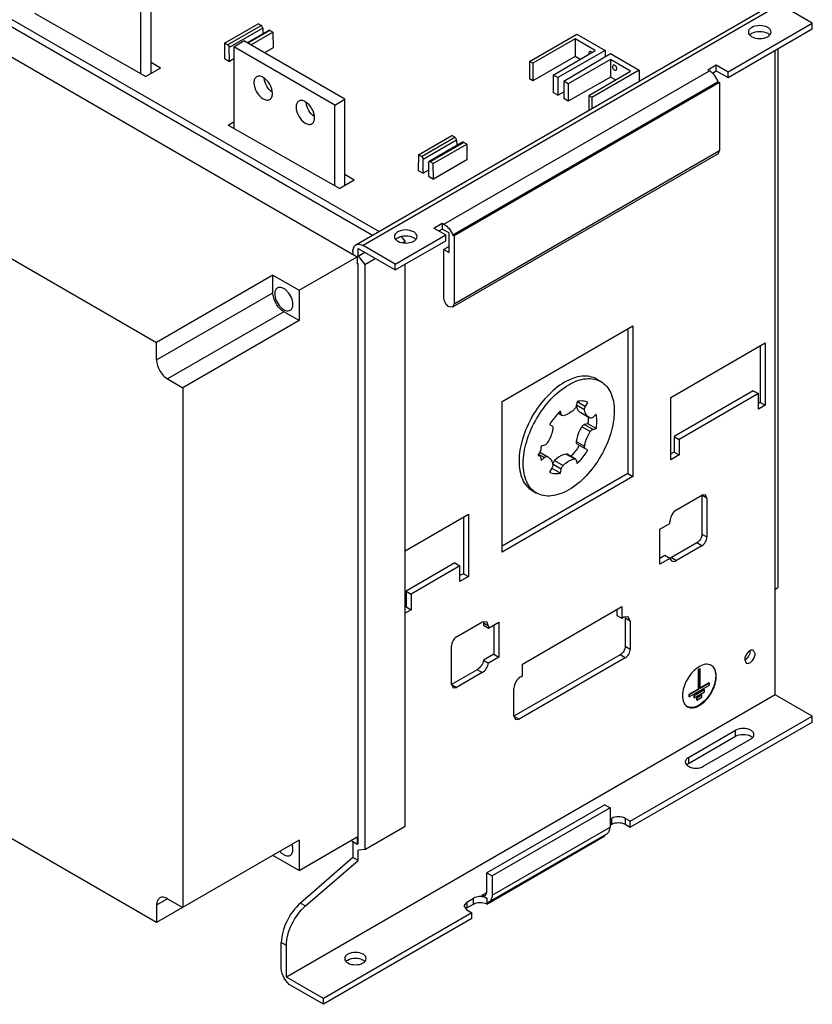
# Model space of a CAD drawing. Header units: millimetres. Extents: x 91 to 706, y 240 to 872.
# Tile 2 of 3: x 373 to 706, y 240 to 653. Entities that reach past the tile are written whole.
import ezdxf

# ---------------------------------------------------------------- set-up
doc = ezdxf.new("R2010")
doc.units = ezdxf.units.MM
doc.header["$LTSCALE"] = 72.343071
doc.layers.add('00_COMPONENTS_1', color=7, linetype='CONTINUOUS')

msp = doc.modelspace()

# ---------------------------------------------------------------- linework, layer by layer
at = {"layer": '00_COMPONENTS_1', "color": 7, "linetype": 'Continuous'}
for p, q in [((180.13, 763.04), (524.15, 564.42)), ((180.13, 759.89), (521.42, 562.85)), ((164.22, 756.3), (514.95, 553.81)), ((102, 707.72), (430.8, 517.89)), ((428.5, 630.66), (428.5, 666.79)), ((424.26, 630.61), (424.26, 664.34)), ((514.42, 558.8), (689.43, 659.84)), ((692.43, 659.55), (517.42, 558.51)), ((705.87, 651.79), (692.43, 659.55)), ((379.53, 655.99), (426.36, 629.42)), ((459.35, 643.46), (473.4, 651.57)), ((460.58, 642.75), (474.63, 650.86)), ((475.34, 649.65), (461.29, 641.54)), ((477.84, 648.77), (468.78, 643.54)), ((478.35, 648.72), (469.08, 643.37)), ((474.62, 650.87), (473.4, 651.57)), ((475.34, 649.65), (475.37, 647.35)), ((479.57, 648.01), (478.35, 648.72)), ((670.51, 631.38), (705.87, 651.79)), ((670.51, 628.93), (705.87, 649.34)), ((705.87, 649.34), (705.87, 651.79)), ((463.15, 641.89), (467.39, 644.34)), ((509.82, 619.85), (467.39, 644.34)), ((470.3, 642.66), (479.57, 648.01)), ((479.57, 648.01), (479.67, 641.43)), ((587.25, 635.77), (607.05, 647.2)), ((606.34, 645.16), (588.57, 635)), ((606.34, 645.16), (606.34, 637.81)), ((614.75, 640.3), (606.34, 645.16)), ((607.05, 647.2), (619, 640.3)), ((459.35, 643.46), (459.26, 636.99)), ((460.58, 642.75), (459.35, 643.46)), ((461.38, 635.76), (461.29, 641.54)), ((463.15, 641.89), (463.15, 607.74)), ((505.58, 617.4), (463.15, 641.89)), ((479.67, 641.43), (476.06, 639.34)), ((597.17, 630.04), (614.75, 640.3)), ((619, 640.3), (599.1, 628.93)), ((619, 640.3), (619, 637.67)), ((690.31, 370.1), (690.31, 640.36)), ((691.37, 640.97), (691.37, 415.03)), ((459.26, 636.99), (461.38, 635.76)), ((463.15, 636.79), (461.38, 635.76)), ((606.34, 637.81), (588.57, 627.66)), ((601.57, 627.5), (621.26, 638.99)), ((621.26, 636.54), (603.49, 626.39)), ((608.42, 636.61), (606.34, 637.81)), ((612.43, 639.91), (612.17, 639.34)), ((621.26, 638.99), (633.21, 632.09)), ((629.67, 631.68), (621.26, 636.54)), ((621.26, 636.54), (621.26, 629.19)), ((432.42, 632.92), (426.36, 629.42)), ((432.42, 632.92), (428.5, 635.22)), ((588.57, 635), (587.25, 635.77)), ((587.25, 635.77), (587.25, 628.42)), ((588.57, 635), (588.57, 627.66)), ((633.21, 632.09), (613.41, 620.66)), ((622.33, 634.2), (622.07, 633.62)), ((623.58, 632.03), (623.84, 632.6)), ((633.21, 632.09), (633.21, 627.39)), ((662.03, 632.2), (665.56, 634.24)), ((662.03, 632.2), (662.73, 631.79)), ((665.56, 634.24), (670.51, 631.38)), ((665.56, 631.79), (665.56, 634.24)), ((551.36, 567.49), (662.73, 631.79)), ((588.57, 627.66), (587.25, 628.42)), ((599.1, 628.93), (597.17, 630.04)), ((597.17, 630.04), (597.17, 622.69)), ((599.1, 628.93), (599.1, 621.58)), ((621.26, 629.19), (603.49, 619.04)), ((612.09, 621.43), (629.67, 631.68)), ((623.34, 627.99), (621.26, 629.19)), ((663.93, 630.85), (665.56, 631.79)), ((665.56, 631.79), (670.51, 628.93)), ((670.51, 628.93), (670.51, 631.38)), ((666.41, 627.22), (555.04, 562.92)), ((666.97, 626.89), (555.61, 562.59)), ((603.49, 626.39), (601.57, 627.5)), ((601.57, 627.5), (601.57, 620.15)), ((603.49, 626.39), (603.49, 619.04)), ((666.41, 627.22), (666.97, 626.89)), ((666.97, 626.89), (666.97, 598.31)), ((505.58, 617.4), (509.82, 619.85)), ((509.82, 583.72), (509.82, 619.85)), ((599.1, 621.58), (597.17, 622.69)), ((599.1, 621.58), (601.57, 622.99)), ((603.49, 619.04), (601.57, 620.15)), ((613.41, 620.66), (612.09, 621.43)), ((612.09, 621.43), (612.09, 615.19)), ((613.41, 620.66), (613.41, 615.96)), ((505.58, 583.67), (505.58, 617.4)), ((460.85, 609.04), (463.15, 610.37)), ((460.85, 609.04), (507.67, 582.48)), ((540.67, 596.51), (554.72, 604.63)), ((541.9, 595.81), (555.95, 603.92)), ((555.94, 603.92), (554.72, 604.63)), ((556.66, 602.7), (542.61, 594.59)), ((559.16, 601.83), (545.11, 593.71)), ((559.66, 601.77), (545.61, 593.66)), ((546.84, 592.95), (560.89, 601.07)), ((556.66, 602.7), (556.69, 600.4)), ((560.89, 601.07), (559.66, 601.77)), ((560.89, 601.07), (560.99, 594.48)), ((540.67, 596.51), (540.57, 590.04)), ((541.9, 595.81), (540.67, 596.51)), ((666.35, 596.94), (554.98, 532.64)), ((555.61, 534.01), (666.97, 598.31)), ((666.35, 596.94), (666.97, 598.31)), ((542.69, 588.82), (542.61, 594.59)), ((544.9, 593.27), (544.82, 587.59)), ((546.84, 592.95), (545.61, 593.66)), ((546.94, 586.37), (546.84, 592.95)), ((560.99, 594.48), (546.94, 586.37)), ((513.73, 585.98), (509.82, 588.28)), ((540.57, 590.04), (542.69, 588.82)), ((544.85, 590.06), (542.69, 588.82)), ((544.82, 587.59), (546.94, 586.37)), ((513.73, 585.98), (507.67, 582.48)), ((547.12, 565.86), (550.66, 567.9)), ((547.12, 565.86), (552.07, 563)), ((550.66, 567.9), (551.36, 567.49)), ((550.66, 567.9), (550.66, 565.45)), ((530.86, 550.75), (552.07, 563)), ((535.1, 560.33), (533.55, 562.26)), ((549.24, 564.63), (550.66, 565.45)), ((553.48, 563.81), (550.66, 565.45)), ((552.07, 560.55), (552.07, 563)), ((553.48, 555.65), (553.48, 563.81)), ((555.04, 562.92), (555.61, 562.59)), ((555.61, 562.59), (555.61, 534.01)), ((530.86, 550.75), (517.42, 558.51)), ((530.86, 548.3), (552.07, 560.55)), ((534.08, 559.74), (535.1, 560.33)), ((535.1, 559.6), (535.1, 560.33)), ((553.48, 558.1), (551.36, 556.87)), ((490.55, 539.73), (514.95, 553.81)), ((513.18, 556.06), (513.18, 554.83)), ((514.95, 553.81), (514.95, 550.66)), ((515.3, 557.28), (530.86, 548.3)), ((515.3, 554.05), (515.3, 557.28)), ((515.3, 554.05), (518.1, 555.67)), ((515.3, 554.05), (518.13, 550.53)), ((551.36, 556.87), (553.48, 555.65)), ((551.36, 536.46), (551.36, 556.87)), ((514.95, 551.07), (515.3, 550.87)), ((515.3, 550.87), (514.95, 550.66)), ((515.3, 307.55), (515.3, 550.87)), ((518.13, 550.53), (522.56, 553.09)), ((518.13, 550.53), (518.13, 305.2)), ((530.86, 548.3), (530.86, 550.75)), ((535.1, 315), (535.1, 550.75)), ((479.59, 546.06), (430.8, 517.89)), ((479.59, 546.06), (490.55, 539.73)), ((479.59, 538.71), (479.59, 546.06)), ((430.8, 510.54), (479.59, 538.71)), ((490.55, 539.73), (490.55, 527.07)), ((554.98, 532.64), (553.48, 532.79)), ((555.61, 534.01), (554.98, 532.64)), ((484.19, 530.75), (435.4, 502.58)), ((490.55, 527.07), (484.19, 530.75)), ((490.55, 527.07), (441.76, 498.9)), ((575.76, 493.15), (630.63, 524.83)), ((630.63, 524.83), (630.63, 461.63)), ((628.51, 523.6), (628.51, 462.85)), ((430.8, 510.54), (430.8, 517.89)), ((646.47, 494.78), (686.07, 517.64)), ((683.95, 516.41), (683.95, 492.74)), ((686.07, 517.64), (686.07, 491.51)), ((435.4, 502.58), (441.76, 498.9)), ((615.42, 502.48), (617.19, 501.46)), ((441.76, 498.9), (441.76, 280.9)), ((681.12, 497.64), (647.88, 478.45)), ((683.24, 496.41), (650, 477.22)), ((681.12, 497.64), (683.24, 496.41)), ((683.24, 489.88), (683.24, 496.41)), ((575.76, 429.95), (575.76, 493.15)), ((607.19, 493.12), (606.86, 491.39)), ((610.34, 489.54), (606.92, 491.51)), ((607.17, 493.09), (610.71, 491.05)), ((610.71, 491.05), (611.7, 492.72)), ((646.47, 468.65), (646.47, 494.78)), ((683.95, 492.74), (683.24, 492.33)), ((686.07, 491.51), (683.24, 489.88)), ((683.95, 492.74), (686.07, 491.51)), ((600.85, 487.23), (599.28, 488.14)), ((599.46, 488.33), (600.51, 487.72)), ((600.51, 487.72), (600.18, 489.07)), ((608.7, 488.42), (612.23, 486.38)), ((615.2, 487.74), (613.88, 486.54)), ((595.67, 483.46), (596.66, 482.93)), ((611.67, 483.77), (610.35, 483.45)), ((610.35, 483.45), (613.89, 481.41)), ((615.21, 481.73), (611.67, 483.77)), ((612.72, 486.15), (612.24, 486.37)), ((612.73, 480.46), (609.19, 482.5)), ((613.89, 481.41), (615.21, 481.73)), ((606.81, 476.35), (610.34, 474.31)), ((610.72, 473.23), (607.18, 475.27)), ((647.88, 478.45), (650, 477.22)), ((647.88, 478.45), (647.88, 471.92)), ((650, 477.22), (650, 470.69)), ((591.06, 471.03), (593.49, 469.62)), ((591.59, 471.79), (594.65, 470.01)), ((591.61, 471.83), (595.14, 469.78)), ((593.49, 474.76), (592.17, 474.43)), ((606.08, 469), (602.54, 471.04)), ((606.53, 468.93), (603, 470.97)), ((611.7, 472.7), (610.72, 473.23)), ((647.88, 471.92), (646.47, 471.1)), ((647.88, 471.92), (650, 470.69)), ((590.88, 470.72), (591.55, 470.33)), ((590.96, 470.44), (591.08, 470.41)), ((590.98, 470.47), (591.08, 470.41)), ((592.14, 468.39), (593.49, 469.62)), ((594.65, 470.01), (595.14, 469.79)), ((600.52, 464.77), (597.11, 466.74)), ((597.77, 468.29), (601.31, 466.25)), ((606.87, 468.44), (607.2, 467.09)), ((650, 470.69), (646.47, 468.65)), ((430.8, 274.57), (102, 464.4)), ((628.51, 462.85), (575.76, 432.4)), ((596.67, 465.11), (595.68, 463.44)), ((596.65, 465.08), (600.19, 463.04)), ((600.19, 463.04), (600.52, 464.77)), ((628.51, 462.85), (630.63, 461.63)), ((630.63, 461.63), (575.76, 429.95)), ((588.42, 455.72), (590.19, 454.7)), ((648.94, 447.71), (659.55, 453.83)), ((661.05, 453.98), (659.55, 453.83)), ((661.67, 452.61), (659.55, 453.83)), ((659.55, 453.83), (659.55, 437.5)), ((661.67, 452.61), (661.05, 453.98)), ((661.67, 452.61), (661.67, 436.28)), ((535.1, 430.48), (561.62, 445.79)), ((559.49, 444.56), (559.49, 420.89)), ((561.62, 445.79), (561.62, 419.66)), ((641.87, 439.54), (646.12, 441.99)), ((646.12, 441.99), (646.12, 442.81)), ((641.87, 424.84), (641.87, 439.54)), ((657.43, 433.83), (646.73, 427.65)), ((659.55, 432.6), (657.43, 433.83)), ((659.55, 437.5), (661.67, 436.28)), ((659.55, 432.6), (648.85, 426.43)), ((555.96, 425.38), (535.45, 413.54)), ((555.96, 425.38), (558.08, 424.15)), ((643.99, 428.52), (641.87, 427.29)), ((646.12, 427.29), (641.87, 424.84)), ((646.12, 427.29), (643.99, 428.52)), ((646.12, 427.29), (646.85, 426.23)), ((646.73, 427.65), (648.85, 426.43)), ((558.08, 424.15), (537.57, 412.31)), ((558.08, 417.62), (558.08, 424.15)), ((559.49, 420.89), (558.08, 420.07)), ((561.62, 419.66), (558.08, 417.62)), ((559.49, 420.89), (561.62, 419.66)), ((535.45, 413.54), (537.57, 412.31)), ((535.45, 413.54), (535.45, 407)), ((690.31, 414.42), (691.37, 415.03)), ((537.57, 412.31), (537.57, 405.78)), ((535.45, 407), (535.1, 406.8)), ((537.57, 405.78), (535.1, 404.35)), ((535.45, 407), (537.57, 405.78)), ((584.24, 383), (625.96, 407.09)), ((623.84, 405.86), (623.84, 403.41)), ((625.96, 407.09), (625.96, 402.19)), ((569.27, 400.75), (567.27, 400.55)), ((570.1, 398.92), (569.27, 400.75)), ((623.84, 403.41), (625.96, 402.19)), ((625.96, 402.19), (626.67, 402.59)), ((628.67, 402.79), (626.67, 402.59)), ((629.5, 400.96), (627.38, 402.19)), ((627.38, 402.19), (627.38, 390.51)), ((629.5, 400.96), (628.67, 402.79)), ((629.5, 400.96), (629.5, 389.29)), ((556.67, 394.43), (567.27, 400.55)), ((570.1, 398.92), (567.98, 400.15)), ((567.98, 400.15), (567.98, 399.33)), ((567.98, 399.33), (570.1, 398.1)), ((570.1, 398.1), (574.34, 400.55)), ((570.1, 398.92), (570.1, 398.1)), ((572.22, 399.33), (572.22, 387.08)), ((574.34, 400.55), (574.34, 385.86)), ((554.55, 374.43), (554.55, 390.76)), ((627.38, 390.51), (629.5, 389.29)), ((681.89, 387.28), (681.25, 388.7)), ((572.22, 387.08), (567.98, 384.63)), ((567.98, 384.63), (570.1, 383.41)), ((574.34, 385.86), (570.1, 383.41)), ((572.22, 387.08), (574.34, 385.86)), ((625.26, 386.84), (580.71, 361.12)), ((627.38, 385.61), (582.83, 359.89)), ((627.38, 385.61), (625.26, 386.84)), ((677.51, 384.75), (678.15, 383.33)), ((565.24, 380.6), (554.55, 374.43)), ((567.36, 379.38), (565.24, 380.6)), ((584.24, 378.1), (584.24, 383)), ((658.63, 381.04), (657.92, 380.63)), ((658.14, 380.51), (657.92, 380.63)), ((657.92, 380.63), (657.92, 372.47)), ((658.84, 380.92), (658.14, 380.51)), ((658.14, 380.51), (658.14, 372.34)), ((658.84, 380.92), (658.63, 381.04)), ((658.84, 372.75), (658.84, 380.92)), ((567.36, 379.38), (556.67, 373.2)), ((583.54, 377.69), (584.24, 378.1)), ((554.55, 374.43), (556.67, 373.2)), ((554.55, 374.43), (555.17, 373.05)), ((555.17, 373.05), (556.67, 373.2)), ((580.71, 361.12), (580.71, 372.79)), ((657.92, 372.47), (654.03, 370.22)), ((654.25, 369.28), (662.73, 374.18)), ((658.14, 372.34), (654.25, 370.1)), ((660.4, 372.26), (656.16, 369.81)), ((660.61, 372.14), (656.37, 369.69)), ((658.14, 372.34), (657.92, 372.47)), ((662.52, 375.12), (658.84, 373)), ((662.73, 375), (658.84, 372.75)), ((660.61, 372.14), (660.4, 372.26)), ((660.61, 371.32), (660.61, 372.14)), ((662.73, 375), (662.52, 375.12)), ((662.73, 374.18), (662.73, 375)), ((690.31, 370.1), (485.25, 251.71)), ((654.25, 370.1), (654.03, 370.22)), ((654.03, 370.22), (654.03, 369.4)), ((654.25, 369.28), (654.03, 369.4)), ((654.25, 370.1), (654.25, 369.28)), ((656.37, 369.69), (656.16, 369.81)), ((656.16, 369.81), (656.16, 369)), ((656.37, 368.87), (656.16, 369)), ((656.37, 368.87), (660.61, 371.32)), ((656.37, 369.69), (656.37, 368.87)), ((659.34, 370.02), (657.22, 368.79)), ((657.43, 368.67), (657.22, 368.79)), ((657.22, 368.79), (657.22, 367.97)), ((657.43, 367.85), (657.22, 367.97)), ((659.55, 369.89), (657.43, 368.67)), ((657.43, 367.85), (659.55, 369.08)), ((657.43, 368.67), (657.43, 367.85)), ((659.55, 369.89), (659.34, 370.02)), ((659.55, 369.08), (659.55, 369.89)), ((705.87, 361.12), (690.31, 370.1)), ((580.71, 361.12), (582.83, 359.89)), ((580.71, 361.12), (581.33, 359.74)), ((581.33, 359.74), (582.83, 359.89)), ((629.5, 317.03), (705.87, 361.12)), ((705.87, 358.67), (705.87, 361.12)), ((629.5, 314.58), (705.87, 358.67)), ((653.89, 343.77), (673.69, 355.2)), ((673.69, 352.75), (673.69, 355.2)), ((653.89, 341.32), (673.69, 352.75)), ((680.06, 351.52), (660.26, 340.09)), ((653.89, 343.77), (653.89, 341.32)), ((618.89, 323.97), (569.39, 295.39)), ((621.01, 322.74), (571.52, 294.16)), ((618.89, 323.97), (621.01, 322.74)), ((621.01, 322.74), (621.01, 314.58)), ((621.01, 317.84), (621.72, 318.25)), ((621.72, 315.8), (621.72, 318.25)), ((629.5, 317.03), (627.38, 318.25)), ((627.38, 318.25), (627.38, 315.8)), ((518.13, 305.2), (535.1, 315)), ((571.52, 286), (621.01, 314.58)), ((621.01, 315.39), (621.72, 315.8)), ((627.38, 315.8), (629.5, 314.58)), ((629.5, 314.58), (629.5, 317.03)), ((490.55, 296.41), (514.95, 310.49)), ((514.95, 310.49), (514.95, 307.35)), ((569.39, 282.33), (618.89, 310.9)), ((619.77, 311.83), (570.27, 283.25)), ((618.89, 310.9), (618.89, 311.32)), ((490.55, 309.07), (430.8, 274.57)), ((490.55, 309.07), (490.55, 296.41)), ((514.95, 307.35), (512.22, 308.92)), ((513.18, 308.37), (513.18, 301.8)), ((515.3, 307.55), (514.95, 307.35)), ((490.55, 296.41), (479.59, 302.74)), ((513.18, 301.8), (491.17, 282.75)), ((515.3, 300.57), (513.18, 301.8)), ((518.13, 305.2), (515.3, 304.95)), ((515.3, 300.57), (515.3, 304.95)), ((493.29, 281.53), (515.3, 300.57)), ((569.39, 295.39), (571.52, 294.16)), ((569.39, 287.22), (569.39, 295.39)), ((571.52, 294.16), (571.52, 286)), ((567.27, 286), (569.39, 287.22)), ((567.27, 286), (568.77, 285.85)), ((567.27, 286), (569.39, 284.77)), ((568.77, 285.85), (569.39, 287.22)), ((435.4, 284.57), (430.8, 281.92)), ((430.8, 281.92), (430.8, 274.57)), ((435.4, 284.57), (441.76, 280.9)), ((491.17, 282.75), (493.29, 281.53)), ((560.91, 283.14), (559.74, 281.51)), ((559.74, 281.51), (560.91, 279.88)), ((560.91, 283.14), (563.74, 284.77)), ((560.91, 283.14), (560.91, 280.69)), ((560.91, 280.69), (563.74, 282.33)), ((563.74, 282.33), (563.74, 284.77)), ((569.39, 284.77), (569.39, 282.33)), ((570.27, 283.25), (569.39, 282.98)), ((563.03, 278.65), (500.81, 242.73)), ((560.91, 279.88), (563.03, 278.65)), ((563.03, 276.2), (563.03, 278.65)), ((563.03, 276.2), (500.81, 240.28)), ((485.25, 265), (483.13, 266.22)), ((483.13, 255.38), (483.13, 266.22)), ((485.25, 251.71), (485.25, 265)), ((500.81, 242.73), (485.25, 251.71)), ((500.81, 240.28), (487.37, 248.03)), ((500.81, 240.28), (500.81, 242.73))]:
    msp.add_line(p, q, dxfattribs=at)
for centre, radius, start, end in [((681.54, 645.09), 2.63, 137.2997, 140.0245), ((686.06, 645.09), 2.63, 39.9744, 42.7007), ((533.05, 559.36), 2.63, 137.2997, 140.0245), ((537.57, 559.36), 2.63, 39.9744, 42.7007), ((611.54, 492.06), 4.73, 202.7882, 205.2192), ((620.25, 468.52), 28.77, 148.4885, 148.7043), ((594.67, 486.98), 17.29, 356.4602, 357.3273), ((595.21, 486.96), 16.75, 357.3251, 358.5978), ((611.73, 470.98), 19.86, 170.0062, 174.2727), ((663.23, 373.72), 9.48, 120.0202, 120.8078), ((678.9, 350.34), 2.64, 42.3178, 44.6829), ((655.05, 338.91), 2.64, 135.3174, 137.6813), ((567.49, 279.03), 3.8, 60.0114, 61.8827), ((512.21, 256.44), 2.64, 135.3174, 137.6813), ((516.27, 256.44), 2.64, 42.3178, 44.6829)]:
    msp.add_arc(centre, radius, start, end, dxfattribs=at)
for points, knots in [([(475.34, 649.65), (475.34, 649.77), (475.25, 650.24), (474.94, 650.69), (474.62, 650.87)], [0, 0, 0, 0, 0.241581, 1, 1, 1, 1]), ([(478.35, 648.72), (478.3, 648.75), (478.15, 648.82), (477.95, 648.83), (477.84, 648.77)], [0, 0, 0, 0, 0.294211, 1, 1, 1, 1]), ([(680.45, 649.97), (680.05, 649.75), (679.38, 649.23), (679.05, 648.41), (679.05, 648.04)], [0, 0, 0, 0, 0.550836, 1, 1, 1, 1]), ([(687.16, 649.97), (686.17, 650.55), (683.8, 651), (681.44, 650.55), (680.45, 649.97)], [0, 0, 0, 0, 0.500001, 1, 1, 1, 1]), ([(688.55, 648.04), (688.55, 648.41), (688.23, 649.23), (687.56, 649.75), (687.16, 649.97)], [0, 0, 0, 0, 0.449163, 1, 1, 1, 1]), ([(679.05, 648.04), (679.05, 647.67), (679.38, 646.84), (680.05, 646.32), (680.45, 646.1)], [0, 0, 0, 0, 0.449163, 1, 1, 1, 1]), ([(680.45, 647.52), (681.44, 648.1), (683.8, 648.56), (686.17, 648.1), (687.16, 647.52)], [0, 0, 0, 0, 0.5, 1, 1, 1, 1]), ([(680.45, 646.1), (681.44, 645.52), (683.8, 645.07), (686.17, 645.52), (687.16, 646.1)], [0, 0, 0, 0, 0.500001, 1, 1, 1, 1]), ([(687.16, 646.1), (687.56, 646.32), (688.23, 646.84), (688.55, 647.67), (688.55, 648.04)], [0, 0, 0, 0, 0.550836, 1, 1, 1, 1]), ([(460.58, 642.75), (460.68, 642.7), (461.05, 642.38), (461.29, 641.89), (461.29, 641.53)], [0, 0, 0, 0, 0.240502, 1, 1, 1, 1]), ([(613.42, 639.55), (613.35, 639.63), (613.09, 639.88), (612.65, 640.04), (612.43, 639.91)], [0, 0, 0, 0, 0.316946, 1, 1, 1, 1]), ([(622.07, 633.62), (622.07, 633.4), (622.21, 632.93), (622.6, 632.27), (623.29, 631.86), (623.58, 632.03)], [0, 0, 0, 0, 0.277711, 0.577349, 1, 1, 1, 1]), ([(623.84, 632.6), (623.84, 632.83), (623.71, 633.29), (623.32, 633.95), (622.63, 634.37), (622.33, 634.2)], [0, 0, 0, 0, 0.277711, 0.577349, 1, 1, 1, 1]), ([(472.78, 629.3), (472.41, 629.09), (471.76, 628.29), (471.64, 627.31), (471.64, 626.79)], [0, 0, 0, 0, 0.449166, 1, 1, 1, 1]), ([(475.53, 629.03), (475.07, 629.29), (474.16, 629.67), (473.15, 629.52), (472.78, 629.3)], [0, 0, 0, 0, 0.550833, 1, 1, 1, 1]), ([(479.41, 622.3), (479.41, 623.63), (478.5, 626.26), (476.68, 628.37), (475.53, 629.03)], [0, 0, 0, 0, 0.500001, 1, 1, 1, 1]), ([(479.23, 622.86), (478.32, 623.53), (476.85, 625.31), (476.05, 627.47), (475.92, 628.59)], [0, 0, 0, 0, 0.5, 1, 1, 1, 1]), ([(664.18, 630.65), (664.07, 630.77), (663.62, 631.19), (663.12, 631.56), (662.73, 631.79)], [0, 0, 0, 0, 0.26322, 1, 1, 1, 1]), ([(666.41, 627.22), (666.03, 628.18), (665.33, 629.39), (664.42, 630.42), (664.18, 630.65)], [0, 0, 0, 0, 0.755669, 1, 1, 1, 1]), ([(471.64, 626.79), (471.64, 625.45), (472.55, 622.82), (474.37, 620.72), (475.53, 620.05)], [0, 0, 0, 0, 0.500001, 1, 1, 1, 1]), ([(475.53, 620.05), (475.98, 619.79), (476.89, 619.41), (477.9, 619.56), (478.28, 619.78)], [0, 0, 0, 0, 0.550833, 1, 1, 1, 1]), ([(478.28, 619.78), (478.65, 619.99), (479.29, 620.79), (479.41, 621.77), (479.41, 622.3)], [0, 0, 0, 0, 0.449166, 1, 1, 1, 1]), ([(490.45, 619.1), (490.08, 618.88), (489.44, 618.08), (489.31, 617.11), (489.31, 616.58)], [0, 0, 0, 0, 0.449166, 1, 1, 1, 1]), ([(489.31, 616.58), (489.31, 615.25), (490.23, 612.62), (492.05, 610.51), (493.2, 609.84)], [0, 0, 0, 0, 0.500001, 1, 1, 1, 1]), ([(493.2, 618.83), (492.75, 619.09), (491.84, 619.47), (490.82, 619.31), (490.45, 619.1)], [0, 0, 0, 0, 0.550833, 1, 1, 1, 1]), ([(497.09, 612.09), (497.09, 613.42), (496.18, 616.05), (494.36, 618.16), (493.2, 618.83)], [0, 0, 0, 0, 0.500001, 1, 1, 1, 1]), ([(496.9, 612.65), (496, 613.32), (494.53, 615.1), (493.72, 617.27), (493.6, 618.38)], [0, 0, 0, 0, 0.5, 1, 1, 1, 1]), ([(495.95, 609.57), (496.32, 609.79), (496.97, 610.59), (497.09, 611.56), (497.09, 612.09)], [0, 0, 0, 0, 0.449166, 1, 1, 1, 1]), ([(493.2, 609.84), (493.66, 609.58), (494.57, 609.2), (495.58, 609.36), (495.95, 609.57)], [0, 0, 0, 0, 0.550833, 1, 1, 1, 1]), ([(556.66, 602.7), (556.66, 602.82), (556.57, 603.29), (556.26, 603.74), (555.94, 603.92)], [0, 0, 0, 0, 0.241581, 1, 1, 1, 1]), ([(559.66, 601.77), (559.62, 601.8), (559.47, 601.88), (559.26, 601.89), (559.16, 601.83)], [0, 0, 0, 0, 0.294211, 1, 1, 1, 1]), ([(541.9, 595.81), (542, 595.75), (542.37, 595.44), (542.6, 594.95), (542.61, 594.58)], [0, 0, 0, 0, 0.240502, 1, 1, 1, 1]), ([(544.9, 593.27), (544.9, 593.32), (544.92, 593.48), (545.01, 593.66), (545.11, 593.71)], [0, 0, 0, 0, 0.292573, 1, 1, 1, 1]), ([(545.11, 593.71), (545.14, 593.73), (545.31, 593.79), (545.5, 593.73), (545.62, 593.66)], [0, 0, 0, 0, 0.219869, 1, 1, 1, 1]), ([(551.36, 567.49), (552.18, 567.02), (553.66, 565.62), (554.66, 563.88), (555.04, 562.92)], [0, 0, 0, 0, 0.477222, 1, 1, 1, 1]), ([(531.95, 564.24), (531.56, 564.02), (530.89, 563.5), (530.56, 562.67), (530.56, 562.3)], [0, 0, 0, 0, 0.550836, 1, 1, 1, 1]), ([(530.56, 562.3), (530.56, 561.93), (530.89, 561.11), (531.56, 560.59), (531.95, 560.36)], [0, 0, 0, 0, 0.449163, 1, 1, 1, 1]), ([(538.67, 564.24), (537.67, 564.82), (535.31, 565.27), (532.95, 564.82), (531.95, 564.24)], [0, 0, 0, 0, 0.500001, 1, 1, 1, 1]), ([(531.95, 561.79), (532.95, 562.37), (535.31, 562.82), (537.67, 562.37), (538.67, 561.79)], [0, 0, 0, 0, 0.5, 1, 1, 1, 1]), ([(540.06, 562.3), (540.06, 562.67), (539.74, 563.5), (539.06, 564.02), (538.67, 564.24)], [0, 0, 0, 0, 0.449163, 1, 1, 1, 1]), ([(538.67, 560.36), (539.06, 560.59), (539.74, 561.11), (540.06, 561.93), (540.06, 562.3)], [0, 0, 0, 0, 0.550836, 1, 1, 1, 1]), ([(513.18, 556.06), (513.18, 556.63), (513.32, 557.7), (514.02, 558.57), (514.42, 558.8)], [0, 0, 0, 0, 0.550834, 1, 1, 1, 1]), ([(514.42, 558.8), (514.83, 559.04), (515.93, 559.21), (516.93, 558.79), (517.42, 558.51)], [0, 0, 0, 0, 0.449168, 1, 1, 1, 1]), ([(531.95, 560.36), (532.95, 559.79), (535.31, 559.33), (537.67, 559.79), (538.67, 560.36)], [0, 0, 0, 0, 0.500001, 1, 1, 1, 1]), ([(488, 533.85), (488, 534.82), (487.47, 536.81), (486.1, 538.93), (484.64, 540.23), (483.53, 540.83), (482.44, 541.05), (481.76, 540.88), (481.49, 540.72)], [0, 0, 0, 0, 0.269872, 0.561254, 0.695402, 0.813106, 0.912846, 1, 1, 1, 1]), ([(484.19, 530.75), (482.82, 531.53), (480.67, 534.02), (479.59, 537.13), (479.59, 538.71)], [0, 0, 0, 0, 0.499999, 1, 1, 1, 1]), ([(481.49, 540.72), (481.13, 540.52), (480.5, 539.73), (480.38, 538.77), (480.38, 538.26)], [0, 0, 0, 0, 0.449148, 1, 1, 1, 1]), ([(480.38, 538.26), (480.38, 537.29), (480.9, 535.3), (482.28, 533.18), (483.73, 531.88), (484.85, 531.27), (485.94, 531.05), (486.61, 531.23), (486.88, 531.38)], [0, 0, 0, 0, 0.269872, 0.561254, 0.695402, 0.813106, 0.912846, 1, 1, 1, 1]), ([(486.88, 531.38), (487.25, 531.59), (487.88, 532.38), (488, 533.34), (488, 533.85)], [0, 0, 0, 0, 0.449148, 1, 1, 1, 1]), ([(553.48, 532.79), (552.86, 533.15), (551.86, 534.3), (551.36, 535.73), (551.36, 536.46)], [0, 0, 0, 0, 0.499999, 1, 1, 1, 1]), ([(430.8, 510.54), (430.8, 508.96), (431.88, 505.85), (434.03, 503.37), (435.4, 502.58)], [0, 0, 0, 0, 0.500001, 1, 1, 1, 1]), ([(601.92, 501.15), (599.21, 499.58), (594.08, 495.27), (588.09, 487.08), (584, 477.81), (582.83, 471.21), (582.83, 468.08)], [0, 0, 0, 0, 0.237227, 0.499998, 0.76277, 1, 1, 1, 1]), ([(584.6, 467.06), (584.6, 470.19), (585.77, 476.79), (589.86, 486.06), (595.85, 494.24), (600.98, 498.56), (603.69, 500.13)], [0, 0, 0, 0, 0.23723, 0.500002, 0.762773, 1, 1, 1, 1]), ([(615.42, 502.48), (614.53, 503), (612.48, 503.74), (609.09, 503.83), (605.46, 502.95), (603.11, 501.83), (601.92, 501.15)], [0, 0, 0, 0, 0.217775, 0.450931, 0.710224, 1, 1, 1, 1]), ([(603.69, 500.13), (604.87, 500.81), (607.23, 501.93), (610.85, 502.81), (614.25, 502.72), (616.3, 501.98), (617.19, 501.46)], [0, 0, 0, 0, 0.289776, 0.549069, 0.782225, 1, 1, 1, 1]), ([(617.19, 501.46), (618.08, 500.95), (619.75, 499.55), (621.52, 496.65), (622.57, 493.07), (622.78, 490.47), (622.78, 489.1)], [0, 0, 0, 0, 0.217773, 0.450929, 0.710223, 1, 1, 1, 1]), ([(611.7, 492.72), (611.04, 493.04), (609.52, 493.44), (607.97, 493.29), (607.19, 493.12)], [0, 0, 0, 0, 0.476074, 1, 1, 1, 1]), ([(600.18, 489.07), (599.76, 488.68), (598.1, 487), (596.67, 485.08), (595.73, 483.56)], [0, 0, 0, 0, 0.242082, 1, 1, 1, 1]), ([(600.85, 487.23), (600.72, 487.31), (600.59, 487.48), (600.53, 487.67), (600.51, 487.72)], [0, 0, 0, 0, 0.723219, 1, 1, 1, 1]), ([(606.07, 489.92), (605.7, 489.54), (604.33, 488.31), (602.61, 487.35), (601.3, 487.16)], [0, 0, 0, 0, 0.28344, 1, 1, 1, 1]), ([(622.78, 489.1), (622.78, 485.97), (621.61, 479.37), (617.52, 470.1), (611.53, 461.92), (606.4, 457.6), (603.69, 456.04)], [0, 0, 0, 0, 0.23723, 0.500002, 0.762773, 1, 1, 1, 1]), ([(606.86, 491.39), (606.83, 491.26), (606.68, 490.72), (606.37, 490.22), (606.07, 489.92)], [0, 0, 0, 0, 0.242857, 1, 1, 1, 1]), ([(606.84, 491.37), (606.86, 491.27), (606.94, 490.88), (607.06, 490.5), (607.18, 490.23)], [0, 0, 0, 0, 0.259599, 1, 1, 1, 1]), ([(607.26, 490.05), (607.34, 489.87), (607.69, 489.23), (608.24, 488.68), (608.7, 488.42)], [0, 0, 0, 0, 0.265319, 1, 1, 1, 1]), ([(610.34, 489.54), (610.32, 489.65), (610.31, 490.18), (610.5, 490.7), (610.71, 491.05)], [0, 0, 0, 0, 0.220132, 1, 1, 1, 1]), ([(612.24, 486.37), (611.73, 486.67), (610.82, 487.63), (610.44, 488.87), (610.34, 489.54)], [0, 0, 0, 0, 0.463644, 1, 1, 1, 1]), ([(615.5, 484.9), (615.5, 485.15), (615.47, 486.1), (615.36, 487.05), (615.2, 487.74)], [0, 0, 0, 0, 0.261567, 1, 1, 1, 1]), ([(610.35, 483.45), (610.24, 483.42), (609.77, 483.23), (609.41, 482.83), (609.19, 482.5)], [0, 0, 0, 0, 0.214799, 1, 1, 1, 1]), ([(611.93, 485.91), (611.92, 485.74), (611.86, 485.02), (611.77, 484.31), (611.67, 483.77)], [0, 0, 0, 0, 0.244194, 1, 1, 1, 1]), ([(613.88, 486.54), (613.79, 486.45), (613.47, 486.2), (613, 486.05), (612.72, 486.15)], [0, 0, 0, 0, 0.304288, 1, 1, 1, 1]), ([(615.21, 481.73), (615.25, 482), (615.42, 483.05), (615.5, 484.11), (615.5, 484.9)], [0, 0, 0, 0, 0.259081, 1, 1, 1, 1]), ([(597.03, 481.85), (596.97, 481.33), (596.52, 479.16), (595.57, 477.11), (594.65, 475.7)], [0, 0, 0, 0, 0.236477, 1, 1, 1, 1]), ([(596.66, 482.93), (596.82, 482.85), (597.07, 482.49), (597.06, 482.07), (597.03, 481.85)], [0, 0, 0, 0, 0.435532, 1, 1, 1, 1]), ([(609.19, 482.5), (608.88, 482.02), (607.77, 480.11), (607.02, 477.97), (606.81, 476.35)], [0, 0, 0, 0, 0.259818, 1, 1, 1, 1]), ([(610.34, 474.31), (610.41, 474.83), (610.85, 477), (611.8, 479.05), (612.73, 480.46)], [0, 0, 0, 0, 0.236477, 1, 1, 1, 1]), ([(612.73, 480.46), (612.8, 480.58), (613.11, 480.98), (613.53, 481.32), (613.89, 481.41)], [0, 0, 0, 0, 0.282348, 1, 1, 1, 1]), ([(594.65, 475.7), (594.57, 475.58), (594.27, 475.18), (593.84, 474.84), (593.49, 474.76)], [0, 0, 0, 0, 0.282348, 1, 1, 1, 1]), ([(606.81, 476.35), (606.78, 476.13), (606.77, 475.72), (607.03, 475.35), (607.18, 475.27)], [0, 0, 0, 0, 0.564468, 1, 1, 1, 1]), ([(591.97, 472.96), (591.95, 472.81), (591.81, 472.15), (591.45, 471.54), (591.09, 471.18)], [0, 0, 0, 0, 0.237697, 1, 1, 1, 1]), ([(602.54, 471.04), (602.14, 470.99), (600.34, 470.49), (598.79, 469.32), (597.77, 468.29)], [0, 0, 0, 0, 0.217743, 1, 1, 1, 1]), ([(608.11, 474.65), (607.85, 474.23), (606.8, 472.6), (605.58, 471.08), (604.58, 470.04)], [0, 0, 0, 0, 0.254457, 1, 1, 1, 1]), ([(607.2, 467.09), (607.62, 467.49), (609.31, 469.2), (610.76, 471.14), (611.7, 472.7)], [0, 0, 0, 0, 0.242048, 1, 1, 1, 1]), ([(610.72, 473.23), (610.56, 473.31), (610.31, 473.67), (610.31, 474.09), (610.34, 474.31)], [0, 0, 0, 0, 0.435532, 1, 1, 1, 1]), ([(582.83, 468.08), (582.83, 466.71), (583.04, 464.11), (584.09, 460.53), (585.86, 457.63), (587.53, 456.23), (588.42, 455.72)], [0, 0, 0, 0, 0.289777, 0.549071, 0.782227, 1, 1, 1, 1]), ([(590.19, 454.7), (589.3, 455.21), (587.63, 456.61), (585.86, 459.51), (584.8, 463.09), (584.6, 465.69), (584.6, 467.06)], [0, 0, 0, 0, 0.217773, 0.450929, 0.710223, 1, 1, 1, 1]), ([(590.86, 470.66), (590.86, 470.64), (590.86, 470.55), (590.91, 470.47), (590.96, 470.44)], [0, 0, 0, 0, 0.294993, 1, 1, 1, 1]), ([(591.55, 470.33), (591.6, 470.3), (591.81, 470.13), (591.91, 469.85), (591.93, 469.64)], [0, 0, 0, 0, 0.227216, 1, 1, 1, 1]), ([(593.9, 469.91), (593.97, 469.95), (594.2, 470.05), (594.48, 470.08), (594.65, 470.01)], [0, 0, 0, 0, 0.287301, 1, 1, 1, 1]), ([(595.14, 469.79), (595.65, 469.49), (596.56, 468.53), (596.94, 467.29), (597.04, 466.62)], [0, 0, 0, 0, 0.463644, 1, 1, 1, 1]), ([(597.42, 467.85), (597.26, 467.61), (597.09, 467.26), (597, 466.9), (596.99, 466.81)], [0, 0, 0, 0, 0.760572, 1, 1, 1, 1]), ([(601.31, 466.25), (601.68, 466.62), (603.04, 467.85), (604.76, 468.81), (606.08, 469)], [0, 0, 0, 0, 0.28344, 1, 1, 1, 1]), ([(606.53, 468.93), (606.66, 468.85), (606.79, 468.68), (606.85, 468.49), (606.87, 468.44)], [0, 0, 0, 0, 0.723219, 1, 1, 1, 1]), ([(595.68, 463.44), (596.34, 463.12), (597.86, 462.72), (599.41, 462.87), (600.19, 463.04)], [0, 0, 0, 0, 0.476074, 1, 1, 1, 1]), ([(597.04, 466.62), (597.06, 466.51), (597.07, 465.98), (596.88, 465.46), (596.67, 465.11)], [0, 0, 0, 0, 0.220132, 1, 1, 1, 1]), ([(600.52, 464.77), (600.55, 464.9), (600.7, 465.45), (601.01, 465.94), (601.31, 466.25)], [0, 0, 0, 0, 0.242857, 1, 1, 1, 1]), ([(603.69, 456.04), (602.5, 455.35), (600.15, 454.23), (596.52, 453.36), (593.13, 453.44), (591.08, 454.18), (590.19, 454.7)], [0, 0, 0, 0, 0.289776, 0.549069, 0.782225, 1, 1, 1, 1]), ([(648.94, 447.71), (648.1, 447.22), (646.78, 445.69), (646.12, 443.78), (646.12, 442.81)], [0, 0, 0, 0, 0.499998, 1, 1, 1, 1]), ([(659.55, 437.5), (659.55, 436.77), (659.05, 435.34), (658.06, 434.19), (657.43, 433.83)], [0, 0, 0, 0, 0.500002, 1, 1, 1, 1]), ([(659.55, 432.6), (660.18, 432.96), (661.17, 434.11), (661.67, 435.55), (661.67, 436.28)], [0, 0, 0, 0, 0.499998, 1, 1, 1, 1]), ([(646.85, 426.23), (647.12, 426.07), (647.86, 425.96), (648.52, 426.23), (648.85, 426.43)], [0, 0, 0, 0, 0.449117, 1, 1, 1, 1]), ([(556.67, 394.43), (556.04, 394.07), (555.04, 392.92), (554.55, 391.48), (554.55, 390.76)], [0, 0, 0, 0, 0.499998, 1, 1, 1, 1]), ([(627.38, 390.51), (627.38, 389.78), (626.88, 388.35), (625.89, 387.2), (625.26, 386.84)], [0, 0, 0, 0, 0.500002, 1, 1, 1, 1]), ([(627.38, 385.61), (628.01, 385.98), (629, 387.12), (629.5, 388.56), (629.5, 389.29)], [0, 0, 0, 0, 0.499998, 1, 1, 1, 1]), ([(681.25, 388.7), (680.93, 388.89), (680.22, 388.85), (679.45, 388.42), (678.6, 387.68), (677.82, 386.46), (677.51, 385.31), (677.51, 384.75)], [0, 0, 0, 0, 0.183274, 0.301455, 0.436178, 0.728862, 1, 1, 1, 1]), ([(679.77, 388.51), (679.77, 387.76), (679.26, 386.28), (678.24, 385.1), (677.59, 384.72)], [0, 0, 0, 0, 0.499768, 1, 1, 1, 1]), ([(567.98, 384.63), (567.81, 383.8), (567.12, 382.25), (565.94, 381), (565.24, 380.6)], [0, 0, 0, 0, 0.513851, 1, 1, 1, 1]), ([(678.15, 383.33), (678.48, 383.15), (679.19, 383.18), (679.96, 383.62), (680.8, 384.36), (681.59, 385.58), (681.89, 386.73), (681.89, 387.28)], [0, 0, 0, 0, 0.183274, 0.301455, 0.436178, 0.728862, 1, 1, 1, 1]), ([(567.36, 379.38), (568.06, 379.78), (569.24, 381.02), (569.94, 382.57), (570.1, 383.41)], [0, 0, 0, 0, 0.486149, 1, 1, 1, 1]), ([(658.37, 381.87), (657.38, 381.28), (655.51, 379.68), (653.33, 376.66), (651.84, 373.25), (651.42, 370.84), (651.42, 369.69)], [0, 0, 0, 0, 0.238206, 0.500988, 0.763207, 1, 1, 1, 1]), ([(663.49, 382.43), (662.81, 382.82), (660.97, 383.1), (659.31, 382.41), (658.49, 381.94)], [0, 0, 0, 0, 0.449211, 1, 1, 1, 1]), ([(665.56, 377.85), (665.56, 378.81), (665.33, 380.58), (664.16, 382.04), (663.49, 382.43)], [0, 0, 0, 0, 0.550853, 1, 1, 1, 1]), ([(663.97, 382.03), (664.19, 381.8), (665.09, 380.64), (665.35, 379.11), (665.35, 377.98)], [0, 0, 0, 0, 0.221353, 1, 1, 1, 1]), ([(583.54, 377.69), (582.7, 377.21), (581.37, 375.68), (580.71, 373.76), (580.71, 372.79)], [0, 0, 0, 0, 0.499998, 1, 1, 1, 1]), ([(653.49, 365.11), (653.99, 364.82), (655.24, 364.5), (657.26, 364.91), (659.33, 366.03), (662.04, 368.43), (664.58, 372.37), (665.56, 376.07), (665.56, 377.85)], [0, 0, 0, 0, 0.08714, 0.186848, 0.304524, 0.438658, 0.730094, 1, 1, 1, 1]), ([(665.35, 377.98), (665.35, 376.83), (664.92, 374.41), (663.44, 371.01), (661.26, 368), (659.39, 366.39), (658.4, 365.8)], [0, 0, 0, 0, 0.236762, 0.498937, 0.76172, 1, 1, 1, 1]), ([(651.42, 369.69), (651.42, 368.73), (651.65, 366.96), (652.82, 365.5), (653.49, 365.11)], [0, 0, 0, 0, 0.550853, 1, 1, 1, 1]), ([(658.4, 365.8), (657.59, 365.32), (655.98, 364.61), (654.15, 364.79), (653.46, 365.14)], [0, 0, 0, 0, 0.550904, 1, 1, 1, 1]), ([(680.06, 355.2), (679.11, 355.74), (676.87, 356.17), (674.64, 355.74), (673.69, 355.2)], [0, 0, 0, 0, 0.500001, 1, 1, 1, 1]), ([(681.37, 353.36), (681.37, 353.71), (681.07, 354.49), (680.43, 354.98), (680.06, 355.2)], [0, 0, 0, 0, 0.449163, 1, 1, 1, 1]), ([(673.69, 352.75), (674.64, 353.29), (676.87, 353.72), (679.11, 353.29), (680.06, 352.75)], [0, 0, 0, 0, 0.5, 1, 1, 1, 1]), ([(680.06, 351.52), (680.43, 351.74), (681.07, 352.23), (681.37, 353.01), (681.37, 353.36)], [0, 0, 0, 0, 0.550836, 1, 1, 1, 1]), ([(653.89, 343.77), (653.52, 343.55), (652.88, 343.06), (652.58, 342.28), (652.58, 341.93)], [0, 0, 0, 0, 0.550836, 1, 1, 1, 1]), ([(652.58, 341.93), (652.58, 341.58), (652.88, 340.8), (653.52, 340.31), (653.89, 340.09)], [0, 0, 0, 0, 0.449163, 1, 1, 1, 1]), ([(653.89, 340.09), (654.84, 339.55), (657.08, 339.12), (659.31, 339.55), (660.26, 340.09)], [0, 0, 0, 0, 0.500001, 1, 1, 1, 1]), ([(627.38, 318.25), (626.54, 318.74), (624.55, 319.12), (622.56, 318.74), (621.72, 318.25)], [0, 0, 0, 0, 0.500001, 1, 1, 1, 1]), ([(619.77, 311.83), (620.17, 312.06), (620.87, 312.94), (621.01, 314), (621.01, 314.58)], [0, 0, 0, 0, 0.449214, 1, 1, 1, 1]), ([(621.72, 315.8), (622.56, 316.29), (624.55, 316.67), (626.54, 316.29), (627.38, 315.8)], [0, 0, 0, 0, 0.499999, 1, 1, 1, 1]), ([(488, 305.23), (488, 305.39), (487.97, 306.08), (487.82, 306.77), (487.65, 307.27)], [0, 0, 0, 0, 0.233957, 1, 1, 1, 1]), ([(482.6, 304.35), (482.93, 303.98), (483.62, 303.34), (484.77, 302.68), (485.9, 302.43), (486.6, 302.6), (486.88, 302.76)], [0, 0, 0, 0, 0.306545, 0.575719, 0.802857, 1, 1, 1, 1]), ([(486.88, 302.76), (487.25, 302.97), (487.88, 303.76), (488, 304.72), (488, 305.23)], [0, 0, 0, 0, 0.449148, 1, 1, 1, 1]), ([(435.4, 284.57), (434.86, 284.88), (433.79, 285.33), (432.59, 285.15), (432.15, 284.89)], [0, 0, 0, 0, 0.550833, 1, 1, 1, 1]), ([(568.7, 285.1), (567.88, 285.39), (566.16, 285.59), (564.45, 285.19), (563.74, 284.77)], [0, 0, 0, 0, 0.512552, 1, 1, 1, 1]), ([(571.52, 286), (571.52, 285.43), (571.38, 284.36), (570.67, 283.48), (570.27, 283.25)], [0, 0, 0, 0, 0.550786, 1, 1, 1, 1]), ([(432.15, 284.89), (431.71, 284.64), (430.95, 283.69), (430.8, 282.54), (430.8, 281.92)], [0, 0, 0, 0, 0.449166, 1, 1, 1, 1]), ([(491.17, 282.75), (488.74, 280.65), (485.81, 276.62), (483.59, 270.74), (483.13, 267.68), (483.13, 266.22)], [0, 0, 0, 0, 0.511946, 0.768103, 1, 1, 1, 1]), ([(485.25, 265), (485.25, 266.45), (485.71, 269.52), (487.93, 275.4), (490.86, 279.43), (493.29, 281.53)], [0, 0, 0, 0, 0.231897, 0.488054, 1, 1, 1, 1]), ([(563.74, 282.33), (564.56, 282.8), (566.5, 283.19), (568.44, 282.84), (569.29, 282.39)], [0, 0, 0, 0, 0.497542, 1, 1, 1, 1]), ([(511.06, 261.3), (510.69, 261.09), (510.05, 260.6), (509.74, 259.81), (509.74, 259.46)], [0, 0, 0, 0, 0.550836, 1, 1, 1, 1]), ([(517.42, 261.3), (516.48, 261.85), (514.24, 262.28), (512, 261.85), (511.06, 261.3)], [0, 0, 0, 0, 0.500001, 1, 1, 1, 1]), ([(518.74, 259.46), (518.74, 259.81), (518.43, 260.6), (517.79, 261.09), (517.42, 261.3)], [0, 0, 0, 0, 0.449163, 1, 1, 1, 1]), ([(509.74, 259.46), (509.74, 259.11), (510.05, 258.33), (510.69, 257.84), (511.06, 257.63)], [0, 0, 0, 0, 0.449163, 1, 1, 1, 1]), ([(511.06, 258.85), (512, 259.4), (514.24, 259.83), (516.48, 259.4), (517.42, 258.85)], [0, 0, 0, 0, 0.5, 1, 1, 1, 1]), ([(511.06, 257.63), (512, 257.08), (514.24, 256.65), (516.48, 257.08), (517.42, 257.63)], [0, 0, 0, 0, 0.500001, 1, 1, 1, 1]), ([(517.42, 257.63), (517.79, 257.84), (518.43, 258.33), (518.74, 259.11), (518.74, 259.46)], [0, 0, 0, 0, 0.550836, 1, 1, 1, 1]), ([(487.37, 248.03), (486.11, 248.76), (484.12, 251.06), (483.13, 253.93), (483.13, 255.38)], [0, 0, 0, 0, 0.499999, 1, 1, 1, 1])]:
    msp.add_open_spline(points, degree=3, knots=knots, dxfattribs=at)
for points in [[(679.61, 646.87), (679.71, 646.98), (679.82, 647.09), (679.94, 647.18)], [(679.94, 647.18), (680.1, 647.31), (680.27, 647.42), (680.45, 647.52)], [(687.16, 647.52), (687.34, 647.42), (687.51, 647.31), (687.67, 647.18)], [(687.67, 647.18), (687.78, 647.09), (687.89, 646.98), (688, 646.87)], [(612.17, 639.34), (612.17, 639.19), (612.2, 639.04), (612.24, 638.9)], [(531.45, 561.45), (531.61, 561.58), (531.78, 561.69), (531.95, 561.79)], [(538.67, 561.79), (538.85, 561.69), (539.02, 561.58), (539.17, 561.45)], [(531.12, 561.14), (531.22, 561.25), (531.33, 561.36), (531.45, 561.45)], [(539.17, 561.45), (539.29, 561.36), (539.4, 561.25), (539.51, 561.14)], [(601.3, 487.16), (601.15, 487.14), (600.98, 487.16), (600.85, 487.23)], [(591.09, 471.18), (590.95, 471.05), (590.86, 470.85), (590.86, 470.66)], [(603, 470.97), (602.86, 471.04), (602.69, 471.07), (602.54, 471.04)], [(591.08, 470.41), (591.24, 470.43), (591.41, 470.41), (591.55, 470.33)], [(591.93, 469.64), (591.98, 469.22), (592.05, 468.8), (592.14, 468.39)], [(593.49, 469.62), (593.62, 469.73), (593.75, 469.83), (593.9, 469.91)], [(597.77, 468.29), (597.64, 468.15), (597.52, 468.01), (597.42, 467.85)], [(606.08, 469), (606.23, 469.02), (606.4, 469), (606.53, 468.93)], [(646.73, 427.65), (646.51, 427.52), (646.28, 427.42), (646.04, 427.35)], [(567.93, 400.73), (567.96, 400.54), (567.98, 400.34), (567.98, 400.15)], [(627.33, 402.77), (627.36, 402.58), (627.38, 402.38), (627.38, 402.19)], [(680.06, 352.75), (680.19, 352.67), (680.32, 352.58), (680.45, 352.49)], [(680.45, 352.49), (680.57, 352.4), (680.68, 352.3), (680.78, 352.2)], [(653.17, 340.77), (653.27, 340.87), (653.38, 340.97), (653.5, 341.06)], [(653.5, 341.06), (653.63, 341.15), (653.76, 341.24), (653.89, 341.32)], [(569.39, 284.77), (569.17, 284.9), (568.94, 285.01), (568.7, 285.1)], [(560.43, 280.36), (560.58, 280.48), (560.74, 280.59), (560.91, 280.69)], [(510.33, 258.3), (510.44, 258.41), (510.55, 258.5), (510.67, 258.59)], [(510.67, 258.59), (510.79, 258.69), (510.92, 258.77), (511.06, 258.85)], [(517.42, 258.85), (517.56, 258.77), (517.69, 258.69), (517.81, 258.59)], [(517.81, 258.59), (517.93, 258.5), (518.05, 258.41), (518.15, 258.3)]]:
    msp.add_open_spline(points, degree=3, dxfattribs=at)

doc.saveas('drawing.dxf')
